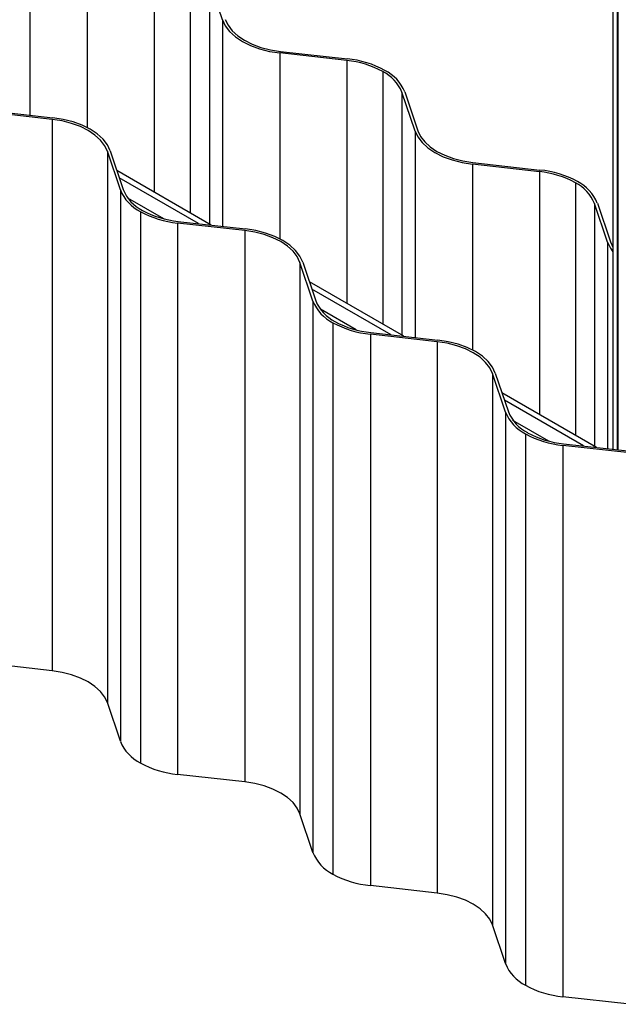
# Paper-space layout '_Isométrica' of a CAD drawing. Header units: millimetres. Extents: x -407 to 407, y -320 to 543.
# Tile 2 of 9: x 13 to 178, y -216 to 55. Entities that reach past the tile are written whole.
import ezdxf

# ---------------------------------------------------------------- set-up
doc = ezdxf.new("R2010")
doc.units = ezdxf.units.MM

psp = doc.layouts.new('_Isométrica')

# ---------------------------------------------------------------- linework, layer by layer
at = {"color": 7, "linetype": 'Continuous', "lineweight": 25}
for p, q in [((176.03, 281), (176.03, -63.07)), ((177.53, -63.24), (177.53, 281)), ((68.49, 55.21), (64.9, 65.86)), ((84.45, 46.53), (102.91, 44.46)), ((102.76, 44), (84.3, 46.08)), ((121.53, 24.59), (117.91, 35.3)), ((118.7, 35.39), (122.31, 24.68)), ((21.62, 27.78), (3.16, 29.85)), ((3.31, 30.31), (21.77, 28.23)), ((21.62, 27.78), (21.62, -124.1)), ((40.39, 8.36), (36.79, 19.02)), ((36.79, 19.02), (36.79, -132.86)), ((37.58, 19.11), (41.17, 8.45)), ((65.41, -1.33), (39.41, 13.69)), ((155.79, 13.39), (137.33, 15.47)), ((137.49, 15.92), (155.94, 13.84)), ((61.9, -0.93), (40.09, 11.66)), ((40.39, 8.36), (40.39, -143.51)), ((52.31, 0.42), (42.43, 6.12)), ((174.56, -6.03), (170.96, 4.63)), ((171.75, 4.72), (175.35, -5.94)), ((45.88, 2.41), (45.88, -149.47)), ((74.65, -2.84), (56.1, -0.75)), ((56.1, -0.75), (56.1, -152.63)), ((56.25, -0.3), (74.8, -2.38)), ((74.65, -2.84), (74.65, -154.71)), ((175.35, -5.94), (176.03, -7.41)), ((93.42, -22.25), (89.82, -11.6)), ((89.82, -11.6), (89.82, -163.47)), ((90.61, -11.51), (94.21, -22.16)), ((118.45, -31.94), (92.44, -16.93)), ((114.93, -31.55), (93.12, -18.96)), ((93.42, -22.25), (93.42, -174.13)), ((105.34, -30.19), (95.47, -24.5)), ((98.91, -28.21), (98.91, -180.08)), ((127.68, -33.45), (109.23, -31.38)), ((109.23, -31.38), (109.23, -183.25)), ((109.38, -30.92), (127.84, -33)), ((127.68, -33.45), (127.68, -185.33)), ((146.45, -52.87), (142.86, -42.21)), ((142.86, -42.21), (142.86, -194.09)), ((143.64, -42.12), (147.24, -52.78)), ((171.48, -62.56), (145.47, -47.54)), ((167.97, -62.16), (146.16, -49.57)), ((146.45, -52.87), (146.45, -204.74)), ((158.37, -60.81), (148.5, -55.11)), ((151.94, -58.82), (151.94, -210.7)), ((180.72, -64.07), (162.26, -61.99)), ((162.26, -61.99), (162.26, -213.87)), ((162.41, -61.54), (180.87, -63.61)), ((21.62, -124.1), (3.16, -122.02)), ((40.39, -143.51), (36.79, -132.86)), ((74.65, -154.71), (56.1, -152.63)), ((93.42, -174.13), (89.82, -163.47)), ((127.68, -185.33), (109.23, -183.25)), ((146.45, -204.74), (142.86, -194.09)), ((180.72, -215.94), (162.26, -213.87))]:
    psp.add_line(p, q, dxfattribs=at)
at = {"color": 8, "linetype": 'Continuous', "lineweight": 25}
for p, q in [((177.31, -63.21), (177.31, 280.95)), ((15.46, 85.82), (15.46, 28.94)), ((31.27, 76.7), (31.27, 25.51)), ((49.72, 74.62), (49.72, 7.73)), ((59.63, 71.58), (59.63, 2.01)), ((64.9, 65.86), (64.9, -1.03)), ((68.49, 55.21), (68.49, -1.67)), ((84.3, 46.08), (84.3, -5.1)), ((102.76, 44), (102.76, -22.89)), ((112.66, 40.96), (112.66, -28.6)), ((117.91, 35.3), (117.91, -31.64)), ((121.53, 24.59), (121.53, -32.29)), ((137.33, 15.47), (137.33, -35.72)), ((155.79, 13.39), (155.79, -53.5)), ((165.7, 10.35), (165.7, -59.22)), ((170.96, 4.63), (170.96, -62.26)), ((174.56, -6.03), (174.56, -62.9))]:
    psp.add_line(p, q, dxfattribs=at)
at = {"color": 7, "linetype": 'Continuous', "lineweight": 25, "flags": 128}
for points in [[(68.49, 55.21), (69.27, 53.56), (70.47, 51.99), (72.05, 50.54), (73.98, 49.25), (76.23, 48.13), (78.73, 47.22), (81.44, 46.53), (84.3, 46.08)], [(69.28, 55.29), (70.03, 53.71), (71.17, 52.21), (72.69, 50.82), (74.55, 49.58), (76.7, 48.5), (79.11, 47.63), (81.71, 46.97), (84.45, 46.53)], [(36.79, 19.02), (36.04, 20.6), (34.9, 22.1), (33.38, 23.49), (31.52, 24.74), (29.37, 25.81), (26.96, 26.68), (24.36, 27.35), (21.62, 27.78)], [(37.58, 19.11), (36.8, 20.76), (35.6, 22.32), (34.02, 23.77), (32.09, 25.06), (29.84, 26.18), (27.34, 27.09), (24.63, 27.78), (21.77, 28.23)], [(121.53, 24.59), (122.31, 22.94), (123.5, 21.38), (125.08, 19.93), (127.02, 18.63), (129.26, 17.52), (131.76, 16.61), (134.48, 15.92), (137.33, 15.47)], [(122.31, 24.68), (123.06, 23.09), (124.21, 21.59), (125.73, 20.2), (127.58, 18.96), (129.74, 17.89), (132.14, 17.01), (134.74, 16.35), (137.49, 15.92)], [(90.61, -11.51), (89.83, -9.86), (88.63, -8.29), (87.05, -6.85), (85.12, -5.55), (82.88, -4.44), (80.37, -3.52), (77.66, -2.83), (74.8, -2.38)], [(89.82, -11.6), (89.07, -10.01), (87.93, -8.51), (86.41, -7.12), (84.55, -5.88), (82.4, -4.81), (80, -3.93), (77.39, -3.27), (74.65, -2.84)], [(174.56, -6.03), (175.34, -7.68), (176.03, -8.65)], [(142.86, -42.21), (142.11, -40.63), (140.96, -39.13), (139.44, -37.74), (137.59, -36.49), (135.43, -35.42), (133.03, -34.55), (130.43, -33.89), (127.68, -33.45)], [(143.64, -42.12), (142.86, -40.47), (141.67, -38.91), (140.09, -37.46), (138.15, -36.17), (135.91, -35.05), (133.4, -34.14), (130.69, -33.45), (127.84, -33)], [(36.79, -132.86), (36.04, -131.27), (34.9, -129.77), (33.38, -128.38), (31.52, -127.14), (29.37, -126.07), (26.96, -125.19), (24.36, -124.53), (21.62, -124.1)], [(89.82, -163.47), (89.07, -161.89), (87.93, -160.39), (86.41, -159), (84.55, -157.76), (82.4, -156.68), (80, -155.81), (77.39, -155.15), (74.65, -154.71)], [(142.86, -194.09), (142.11, -192.5), (140.96, -191), (139.44, -189.61), (137.59, -188.37), (135.43, -187.3), (133.03, -186.42), (130.43, -185.76), (127.68, -185.33)]]:
    psp.add_lwpolyline(points, dxfattribs=at)
at = {"color": 7, "linetype": 'Continuous', "lineweight": 25}
for centre, radius, start, end in [((100.29, 18.33), 25.79, 61.3389, 84.5158), ((100.34, 17.72), 26.86, 61.3389, 84.5158), ((107.6, 31), 11.18, 22.617, 63.0432), ((107.95, 30.91), 11.64, 22.6092, 63.0443), ((153.38, -12.9), 26.86, 61.3389, 84.5153), ((153.33, -12.28), 25.79, 61.3389, 84.5153), ((51.12, 12.75), 11.6, 202.2255, 243.099), ((51.48, 12.66), 11.13, 202.2255, 243.099), ((160.66, 0.42), 11.13, 22.2265, 63.0988), ((161.01, 0.33), 11.6, 22.2265, 63.0988), ((58.79, 25.31), 25.73, 241.3228, 264.3423), ((58.74, 25.93), 26.81, 241.3231, 264.3458), ((104.16, -17.86), 11.6, 202.2265, 243.0988), ((104.51, -17.95), 11.13, 202.2265, 243.0988), ((111.79, -4.64), 26.86, 241.3389, 264.5153), ((111.84, -5.25), 25.79, 241.3389, 264.5153), ((157.19, -48.48), 11.6, 202.2265, 243.0988), ((157.55, -48.57), 11.13, 202.2265, 243.0988), ((164.83, -35.25), 26.86, 241.3389, 264.5153), ((164.88, -35.87), 25.79, 241.3389, 264.5153), ((51.12, -139.13), 11.6, 202.2255, 243.099), ((58.74, -125.95), 26.81, 241.3231, 264.3458), ((104.16, -169.74), 11.6, 202.2265, 243.0988), ((111.79, -156.51), 26.86, 241.3389, 264.5153), ((157.19, -200.36), 11.6, 202.2265, 243.0988), ((164.83, -187.13), 26.86, 241.3389, 264.5153)]:
    psp.add_arc(centre, radius, start, end, dxfattribs=at)

doc.saveas('drawing.dxf')
